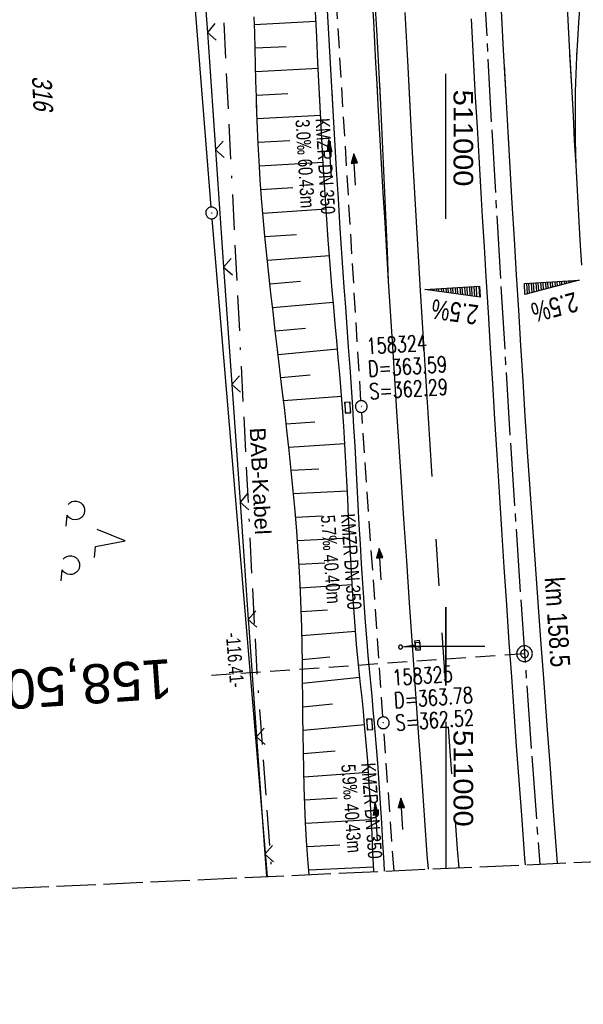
# Model space of a CAD drawing. Extents: x 510579 to 511204, y 466954 to 468018.
# Tile 2 of 48: x 510946 to 511018, y 466954 to 467080. Entities that reach past the tile are written whole.
import ezdxf
from ezdxf.enums import TextEntityAlignment as Align

# ---------------------------------------------------------------- set-up
doc = ezdxf.new("R2010")
doc.units = 0
doc.header["$LTSCALE"] = 10
doc.header["$MEASUREMENT"] = 0
for name, pattern in [('ACAD_ISO16W100', [73, 15, -6.5, 15, -6.5, 15, -7, 1, -7]), ('ACHSE', [5.5, 4, -0.5, 0.5, -0.5]), ('AUSGEZOGEN', [0]), ('LT00', [0]), ('LT02', [0.4, 0.2, -0.2]), ('LT14', [0.6, 0.5, -0.1]), ('LT17', [0.15, 0.1, -0.05]), ('STRICHLINIE2', [0.375, 0.25, -0.125])]:
    doc.linetypes.add(name, pattern=pattern)
doc.layers.get('0').update_dxf_attribs({"linetype": 'LT00'})
for name, color, linetype in [('--EK_FBR', 1, 'LT00'), ('--EK_Halt-Pfeil', 4, 'LT00'), ('--EK_Haltung', 7, 'STRICHLINIE2'), ('--EK_Haltung-Text', 140, 'LT00'), ('--EK_Schacht-Text', 5, 'LT00'), ('--EK_ST-93-1', 30, 'LT17'), ('--EL_DFK_AB_L', 21, 'LT00'), ('--EL_DFK_AB_P', 7, 'LT00'), ('--EL_Halt-Pfeil', 4, 'LT00'), ('--EL_Haltung', 182, 'STRICHLINIE2'), ('--EL_Haltung-Text', 182, 'LT00'), ('-AX-093', 35, 'ACHSE'), ('-QUE-20O', 11, 'LT00'), ('-QUE-20W', 11, 'LT00'), ('-ST-93-1', 250, 'LT00'), ('-ST-93-5', 250, 'LT00'), ('ABSTAND', 8, 'LT00'), ('BAB-KABEL', 220, 'ACAD_ISO16W100'), ('BAB-KABEL_TEXT', 221, 'Continuous'), ('DFK_AB_L', 21, 'LT00'), ('DFK_AB_P', 7, 'LT00'), ('DFK_FLUR_NR', 250, 'LT00'), ('DFK_NUTZUNG', 250, 'LT00'), ('PFEIL', 140, 'AUSGEZOGEN'), ('V100_AFBR_BAB', 250, 'LT00'), ('V100_BOESCH', 250, 'LT00'), ('V100_BOSCHUNG', 250, 'LT00'), ('V100_GRABEN', 250, 'LT00'), ('V100_KA_PRUF', 182, 'LT00'), ('V100_LD_MARK', 250, 'LT00'), ('V100_LG_MARK', 250, 'LT02'), ('V100_RASTER', 250, 'LT00'), ('V100_SCHILD_K', 1, 'LT00'), ('V100_SINKK', 182, 'LT00'), ('V100_ZAUN', 40, 'LT00'), ('V101_AFBR_BAB', 250, 'LT00'), ('V101_BOESCH', 250, 'LT00'), ('V101_BOSCHUNG', 250, 'LT00'), ('V101_GRABEN', 250, 'LT00'), ('V101_KA_PRUF', 182, 'LT00'), ('V101_LD_MARK', 250, 'LT00'), ('V101_LG_MARK', 250, 'LT02'), ('V101_RASTER', 250, 'LT00'), ('V101_SCHILD_K', 1, 'LT00'), ('V101_SINKK', 182, 'LT00'), ('V101_ZAUN', 40, 'LT00')]:
    doc.layers.add(name, color=color, linetype=linetype)
doc.layers.add('-BLATT_100-RAND', color=7, linetype='LT14', plot=False)
doc.styles.add('Arial Fett', font='txt', dxfattribs={"width": 0.8})
doc.styles.add('Beschrift', font='ARIAL.TTF')
doc.styles.add('Haltungsbeschriftung', font='ARIAL.TTF', dxfattribs={"width": 0.75})
doc.styles.add('schachtbeschriftung', font='romans.shx', dxfattribs={"width": 0.75, "height": 2})
doc.styles.get("Standard").update_dxf_attribs({"font": 'ARIAL.TTF'})

# ---------------------------------------------------------------- blocks, each defined once
blk = doc.blocks.new('SYMB0003')
at = {"color": 0, "linetype": 'ByBlock'}
for p, q in [((-0.015712, 0), (0.010166, 0.012015)), ((0, -0.021257), (-0.015712, 0)), ((0.010166, 0.012015), (0, -0.021257))]:
    blk.add_line(p, q, dxfattribs=at)
for points in [[(-0.031395, 0.499013), (-0.093691, 0.491144), (-0.154509, 0.475528), (-0.21289, 0.452414), (-0.267913, 0.422164), (-0.318712, 0.385257), (-0.364484, 0.342274), (-0.404509, 0.293893), (-0.438154, 0.240877), (-0.464888, 0.184062), (-0.484292, 0.124345), (-0.496058, 0.062667), (-0.5, 0)], [(-0.5, 0), (-0.496058, -0.062667), (-0.484292, -0.124345), (-0.464888, -0.184062), (-0.438154, -0.240877), (-0.404509, -0.293893), (-0.364485, -0.342274), (-0.318712, -0.385257), (-0.267914, -0.422164), (-0.21289, -0.452414), (-0.154509, -0.475529), (-0.093691, -0.491144), (-0.031395, -0.499014), (0.031395, -0.499014)], [(0.5, 0), (0.496057, 0.062667), (0.484292, 0.124345), (0.464888, 0.184062), (0.438153, 0.240877), (0.404509, 0.293893), (0.364484, 0.342274), (0.318712, 0.385257), (0.267913, 0.422164), (0.21289, 0.452414), (0.154509, 0.475528), (0.093691, 0.491144), (0.031395, 0.499013), (-0.031395, 0.499013)], [(0.031395, -0.499014), (0.093691, -0.491144), (0.154509, -0.475529), (0.21289, -0.452414), (0.267914, -0.422164), (0.318712, -0.385257), (0.364485, -0.342274), (0.404509, -0.293893), (0.438154, -0.240877), (0.464889, -0.184062), (0.484292, -0.124345), (0.496058, -0.062667), (0.5, 0)]]:
    blk.add_lwpolyline(points, dxfattribs=at)
blk = doc.blocks.new('Pfreil3')
at = {"layer": 'PFEIL'}
blk.add_hatch(color=256, dxfattribs=at).paths.add_polyline_path([(-1.55, 0.27), (-1.55, -0.27), (0, 0)])
for p, q in [((-1.55, 0), (-4.83, 0)), ((-1.55, -0.27), (-1.55, 0.27)), ((-1.55, 0.27), (0, 0)), ((0, 0), (-1.55, -0.27))]:
    blk.add_line(p, q, dxfattribs=at)
blk = doc.blocks.new('SYMB1263')
at = {"color": 0, "linetype": 'ByBlock'}
for p, q in [((0.014231, 0.098982), (-0.014231, 0.098982)), ((-0.014231, -0.098982), (0.014232, -0.098982))]:
    blk.add_line(p, q, dxfattribs=at)
for points in [[(0, 0.1), (0, 0.75), (0.18, 0.75), (0.18, 1), (-0.18, 1), (-0.18, 0.75), (0, 0.75)], [(-0.014231, 0.098982), (-0.041542, 0.090963), (-0.065486, 0.075575), (-0.084125, 0.054064), (-0.095949, 0.028173), (-0.1, 0)], [(-0.1, 0), (-0.095949, -0.028173), (-0.084125, -0.054064), (-0.065486, -0.075575), (-0.041541, -0.090963), (-0.014231, -0.098982)], [(0.1, 0), (0.095949, 0.028173), (0.084125, 0.054064), (0.065486, 0.075575), (0.041541, 0.090963), (0.014231, 0.098982)], [(0.014232, -0.098982), (0.041542, -0.090963), (0.065486, -0.075575), (0.084125, -0.054064), (0.095949, -0.028173), (0.1, 0)]]:
    blk.add_lwpolyline(points, dxfattribs=at)
blk = doc.blocks.new('SYMB0024')
at = {"color": 0, "linetype": 'ByBlock'}
for p, q in [((-0.5, 0.5), (0, 0)), ((0, 0), (0.5, 0.5))]:
    blk.add_line(p, q, dxfattribs=at)
blk = doc.blocks.new('SYMB0652')
at = {"color": 0, "linetype": 'ByBlock'}
blk.add_lwpolyline([(-0.15, -0.075), (0.15, -0.075), (0.15, 0.075), (-0.15, 0.075), (-0.15, -0.075)], dxfattribs=at)
blk = doc.blocks.new('SYMB0070')
at = {"color": 0, "linetype": 'ByBlock'}
for p, q in [((-0.5, 0), (0.2, 0)), ((0.5, 0), (0.2, 0.1)), ((0.2, 0.1), (0.2, 0)), ((0.468, 0), (0.21, 0.086)), ((0.21, 0.086), (0.21, -0.086)), ((0.21, -0.086), (0.468, 0)), ((0.22, -0.072), (0.437, 0)), ((0.23, -0.058), (0.405, 0)), ((0.24, -0.045), (0.374, 0)), ((0.342, 0), (0.25, 0.031)), ((0.25, 0.031), (0.25, -0.031)), ((0.25, -0.031), (0.342, 0)), ((0.26, -0.017), (0.31, 0)), ((0.27, -0.003), (0.279, 0))]:
    blk.add_line(p, q, dxfattribs=at)
for points in [[(0.2, 0), (0.2, -0.1), (0.5, 0)], [(0.437, 0), (0.22, 0.072), (0.22, -0.072)], [(0.405, 0), (0.23, 0.058), (0.23, -0.058)], [(0.374, 0), (0.24, 0.045), (0.24, -0.045)], [(0.31, 0), (0.26, 0.017), (0.26, -0.017)], [(0.279, 0), (0.27, 0.003), (0.27, -0.003)]]:
    blk.add_lwpolyline(points, dxfattribs=at)
blk = doc.blocks.new('SYMB7201')
at = {"color": 0, "linetype": 'ByBlock'}
for p, q in [((0, 0.385), (-0.11, 0.015)), ((-0.255, -0.385), (-0.115, -0.385)), ((0.445, -0.385), (0.585, -0.385))]:
    blk.add_line(p, q, dxfattribs=at)
for points in [[(0.25, 0.015), (0.11, 0.015), (0, 0.385)], [(-0.393816, -0.383308), (-0.416239, -0.362945), (-0.432849, -0.337617), (-0.442589, -0.308936), (-0.444836, -0.27873), (-0.439449, -0.248923), (-0.426769, -0.221415), (-0.407606, -0.197958), (-0.38318, -0.180047), (-0.355047, -0.168823), (-0.325, -0.165), (-0.294953, -0.168823), (-0.26682, -0.180047), (-0.242394, -0.197959), (-0.223231, -0.221415), (-0.210551, -0.248923), (-0.205164, -0.27873), (-0.207411, -0.308936), (-0.21715, -0.337617), (-0.233761, -0.362945), (-0.256184, -0.383308)], [(0.306185, -0.383308), (0.283761, -0.362945), (0.267151, -0.337617), (0.257411, -0.308936), (0.255164, -0.27873), (0.260552, -0.248923), (0.273231, -0.221415), (0.292394, -0.197958), (0.31682, -0.180047), (0.344953, -0.168823), (0.375, -0.165), (0.405047, -0.168823), (0.43318, -0.180047), (0.457606, -0.197959), (0.476769, -0.221415), (0.489449, -0.248923), (0.494836, -0.27873), (0.492589, -0.308936), (0.48285, -0.337617), (0.466239, -0.362945), (0.443816, -0.383308)]]:
    blk.add_lwpolyline(points, dxfattribs=at)
blk = doc.blocks.new('SYMB2')
at = {"color": 0, "linetype": 'ByBlock', "flags": 128}
for points in [[(-0.031395, 0.499013), (-0.093691, 0.491144), (-0.154509, 0.475528), (-0.21289, 0.452414), (-0.267913, 0.422164), (-0.318712, 0.385257), (-0.364484, 0.342274), (-0.404509, 0.293893), (-0.438154, 0.240877), (-0.464888, 0.184062), (-0.484292, 0.124345), (-0.496058, 0.062667), (-0.5, 0)], [(-0.5, 0), (-0.496058, -0.062667), (-0.484292, -0.124345), (-0.464888, -0.184062), (-0.438154, -0.240877), (-0.404509, -0.293893), (-0.364485, -0.342274), (-0.318712, -0.385257), (-0.267914, -0.422164), (-0.21289, -0.452414), (-0.154509, -0.475529), (-0.093691, -0.491144), (-0.031395, -0.499014), (0.031395, -0.499014)], [(0.5, 0), (0.496057, 0.062667), (0.484292, 0.124345), (0.464888, 0.184062), (0.438153, 0.240877), (0.404509, 0.293893), (0.364484, 0.342274), (0.318712, 0.385257), (0.267913, 0.422164), (0.21289, 0.452414), (0.154509, 0.475528), (0.093691, 0.491144), (0.031395, 0.499013), (-0.031395, 0.499013)], [(0.031395, -0.499014), (0.093691, -0.491144), (0.154509, -0.475529), (0.21289, -0.452414), (0.267914, -0.422164), (0.318712, -0.385257), (0.364485, -0.342274), (0.404509, -0.293893), (0.438154, -0.240877), (0.464889, -0.184062), (0.484292, -0.124345), (0.496058, -0.062667), (0.5, 0)]]:
    blk.add_lwpolyline(points, dxfattribs=at)

msp = doc.modelspace()

# ---------------------------------------------------------------- linework, layer by layer
at = {"layer": '--EK_FBR'}
for points in [[(510992.73, 467046.53), (510992.5, 467050.28), (510992.27, 467054.02), (510992.04, 467057.77), (510991.81, 467061.51), (510991.6, 467065.26), (510991.39, 467069), (510991.25, 467071.67), (510991.11, 467074.34), (510990.97, 467077), (510990.82, 467079.67), (510990.67, 467082.33)], [(511007.04, 467081.82), (511007.35, 467075.98), (511007.67, 467070.13), (511007.92, 467065.57), (511008.18, 467061.01), (511008.45, 467056.46), (511008.72, 467051.9), (511008.99, 467047.34), (511009.27, 467042.83), (511009.54, 467038.33), (511009.82, 467033.83), (511010.11, 467029.32), (511010.4, 467024.82), (511010.73, 467020.02), (511011.06, 467015.22), (511011.4, 467010.42), (511011.75, 467005.62), (511012.1, 467000.82), (511012.5, 466995.36), (511012.91, 466989.9), (511013.31, 466984.44), (511013.72, 466978.98), (511014.05, 466974.58), (511014.22, 466972.35)], [(511010.17, 466972.16), (511010.11, 466972.97), (511009.7, 466978.49), (511009.37, 466982.89), (511009.05, 466987.29), (511008.73, 466991.69), (511008.42, 466996.09), (511008.11, 467000.49), (511007.78, 467005.28), (511007.47, 467010.06), (511007.16, 467014.84), (511006.85, 467019.62), (511006.55, 467024.41), (511006.28, 467028.94), (511006, 467033.47), (511005.73, 467038.01), (511005.45, 467042.54), (511005.18, 467047.07), (511004.95, 467050.89), (511004.71, 467054.71), (511004.48, 467058.53), (511004.25, 467062.35), (511004.04, 467066.17), (511003.82, 467069.99), (511003.65, 467073.31), (511003.48, 467076.64), (511003.31, 467079.97)], [(511010.17, 466972.16), (511010.11, 466972.97), (511009.7, 466978.49), (511009.37, 466982.89), (511009.05, 466987.29), (511008.73, 466991.69), (511008.42, 466996.09), (511008.11, 467000.49), (511007.78, 467005.28), (511007.47, 467010.06), (511007.16, 467014.84), (511006.85, 467019.62), (511006.55, 467024.41), (511006.28, 467028.94), (511006, 467033.47), (511005.73, 467038.01), (511005.45, 467042.54), (511005.18, 467047.07), (511004.95, 467050.89), (511004.71, 467054.71), (511004.48, 467058.53), (511004.25, 467062.35), (511004.04, 467066.17), (511003.82, 467069.99), (511003.65, 467073.31), (511003.64, 467073.53)], [(511007.45, 467074.13), (511007.67, 467070.13), (511007.92, 467065.57), (511008.18, 467061.01), (511008.45, 467056.46), (511008.72, 467051.9), (511008.99, 467047.34), (511009.27, 467042.83), (511009.54, 467038.33), (511009.82, 467033.83), (511010.11, 467029.32), (511010.4, 467024.82), (511010.73, 467020.02), (511011.06, 467015.22), (511011.4, 467010.42), (511011.75, 467005.62), (511012.1, 467000.82), (511012.5, 466995.36), (511012.91, 466989.9), (511013.31, 466984.44), (511013.72, 466978.98), (511014.05, 466974.58), (511014.22, 466972.35)], [(510997.8, 466971.6), (510997.66, 466973.43), (510997.34, 466977.85), (510996.94, 466983.43), (510996.54, 466989.01), (510996.14, 466994.58), (510995.76, 467000.16), (510995.39, 467005.52), (510995.03, 467010.87), (510994.68, 467016.23), (510994.33, 467021.58), (510993.79, 467029.9), (510993.26, 467038.21), (510992.73, 467046.53)], [(510997.8, 466971.6), (510997.66, 466973.43), (510997.34, 466977.85), (510996.94, 466983.43), (510996.54, 466989.01), (510996.14, 466994.58), (510995.76, 467000.16), (510995.39, 467005.52), (510995.03, 467010.87), (510994.68, 467016.23), (510994.33, 467021.58), (510993.79, 467029.9), (510993.26, 467038.21), (510992.73, 467046.53)]]:
    msp.add_lwpolyline(points, dxfattribs=at)
at = {"layer": '--EK_Haltung'}
for p, q in [((510989.19, 467031.3), (510985.6, 467090.12)), ((510992, 466991), (510989.29, 467029.8)), ((510993.42, 466971.4), (510992.1, 466989.5))]:
    msp.add_line(p, q, dxfattribs=at)
at = {"layer": '--EK_ST-93-1', "ltscale": 2.5}
msp.add_line((511010.05, 466999.05), (510970.16, 466996.26), dxfattribs=at)
at = {"layer": '--EL_DFK_AB_L'}
for p, q in [((510970.1, 467055.97), (510962.39, 467153.51)), ((510977.27, 466970.66), (510970.22, 467054.47))]:
    msp.add_line(p, q, dxfattribs=at)
at = {"layer": '--EL_Haltung'}
for p, q in [((510989.19, 467031.3), (510985.6, 467090.12)), ((510992, 466991), (510989.29, 467029.8)), ((510993.42, 466971.4), (510992.1, 466989.5))]:
    msp.add_line(p, q, dxfattribs=at)
at = {"layer": '-AX-093', "ltscale": 0.2}
msp.add_lwpolyline([(511000.02, 467205.69), (511000.62, 467185.7), (511001.3, 467165.71), (511002.05, 467145.73), (511002.89, 467125.74), (511003.8, 467105.77), (511004.8, 467085.79), (511005.87, 467065.82), (511007.03, 467045.85), (511008.26, 467025.89), (511009.58, 467005.93), (511010.97, 466985.98), (511011.99, 466972.24)], dxfattribs=at)
at = {"layer": '-BLATT_100-RAND'}
msp.add_lwpolyline([(510578.53, 467878.41), (510620.74, 466954.37), (511204.13, 466981.02), (511161.92, 467905.06), (510578.53, 467878.41)], dxfattribs=at)
at = {"layer": '-QUE-20O'}
for p, q in [((511010.31, 467046.24), (511010.39, 467044.9)), ((511010.69, 467044.98), (511010.61, 467046.26)), ((511010.91, 467046.27), (511010.99, 467045.05)), ((511011.28, 467045.13), (511011.21, 467046.29)), ((511011.51, 467046.31), (511011.58, 467045.21)), ((511011.87, 467045.29), (511011.81, 467046.33)), ((511012.11, 467046.35), (511012.17, 467045.37)), ((511012.47, 467045.44), (511012.41, 467046.36)), ((511012.71, 467046.38), (511012.76, 467045.52)), ((511013.06, 467045.6), (511013.01, 467046.4)), ((511013.31, 467046.42), (511013.35, 467045.68)), ((511013.65, 467045.76), (511013.61, 467046.44)), ((511013.91, 467046.45), (511013.94, 467045.83)), ((511014.24, 467045.91), (511014.21, 467046.47)), ((511014.51, 467046.49), (511014.54, 467045.99)), ((511014.83, 467046.07), (511014.81, 467046.51)), ((511015.1, 467046.53), (511015.13, 467046.15)), ((511015.42, 467046.22), (511015.4, 467046.55)), ((511015.7, 467046.56), (511015.72, 467046.3)), ((511016.02, 467046.38), (511016, 467046.58)), ((511016.3, 467046.6), (511016.31, 467046.46)), ((511016.61, 467046.54), (511016.6, 467046.62)), ((511016.9, 467046.64), (511016.9, 467046.61))]:
    msp.add_line(p, q, dxfattribs=at)
msp.add_lwpolyline([(511010.11, 467044.82), (511010.03, 467046.22), (511017.01, 467046.64), (511010.11, 467044.82)], dxfattribs=at)
at = {"layer": '-QUE-20W'}
for p, q in [((511001.22, 467045.69), (511001.27, 467044.91)), ((511001.57, 467044.87), (511001.52, 467045.71)), ((511001.82, 467045.73), (511001.87, 467044.83)), ((511002.18, 467044.79), (511002.12, 467045.74)), ((511002.42, 467045.76), (511002.48, 467044.75)), ((511002.78, 467044.71), (511002.72, 467045.78)), ((511003.02, 467045.8), (511003.08, 467044.66)), ((511003.39, 467044.62), (511003.32, 467045.82)), ((511003.61, 467045.84), (511003.69, 467044.58)), ((511003.99, 467044.54), (511003.91, 467045.85)), ((511004.21, 467045.87), (511004.3, 467044.5)), ((510997.63, 467045.47), (510997.63, 467045.42)), ((510997.93, 467045.37), (510997.92, 467045.49)), ((510998.22, 467045.51), (510998.24, 467045.33)), ((510998.54, 467045.29), (510998.52, 467045.53)), ((510998.82, 467045.55), (510998.84, 467045.25)), ((510999.14, 467045.21), (510999.12, 467045.56)), ((510999.42, 467045.58), (510999.45, 467045.17)), ((510999.75, 467045.12), (510999.72, 467045.6)), ((511000.02, 467045.62), (511000.05, 467045.08)), ((511000.36, 467045.04), (511000.32, 467045.64)), ((511000.62, 467045.65), (511000.66, 467045)), ((511000.96, 467044.96), (511000.92, 467045.67))]:
    msp.add_line(p, q, dxfattribs=at)
msp.add_lwpolyline([(511004.41, 467044.48), (510997.34, 467045.46), (511004.33, 467045.88), (511004.41, 467044.48)], dxfattribs=at)
at = {"layer": 'BAB-KABEL', "ltscale": 0.03, "flags": 128}
msp.add_lwpolyline([(510999.38, 467897.63), (510999.1, 467894.74), (510997.06, 467871.06), (510995.03, 467842.74), (510993.67, 467820.56), (510992.2, 467801.11), (510990.8, 467794.19), (510987.41, 467757.66), (510985.05, 467738.65), (510983.73, 467724.83), (510981.95, 467707.86), (510983.86, 467692.86), (510980.18, 467680.03), (510979.89, 467677.38), (510977.23, 467651.6), (510975.62, 467637.19), (510972.96, 467623.03), (510968.69, 467600.01), (510983.84, 467591.92), (510983.4, 467588.1), (510978.7, 467582.21), (510977.66, 467557.88), (510976.63, 467540.53), (510977.21, 467526.27), (510978.04, 467508.4), (510977.78, 467467.81), (510977.27, 467448.65), (510976.38, 467438.96), (510974.59, 467414.97), (510962.85, 467389.29), (510962.72, 467376.64), (510961.57, 467364.79), (510961.96, 467355.32), (510962.08, 467346.52), (510966.43, 467318.91), (510972.3, 467278.43), (510976.76, 467248.19), (510978.06, 467236.05), (510979.13, 467225.02), (510980.33, 467214.02), (510966.38, 467210.86), (510955.55, 467204.09), (510962.93, 467171.01), (510968.99, 467142.85), (510969.43, 467135.16), (510971.16, 467089.94), (510975.91, 466996.57), (510977.84, 466970.68)], dxfattribs=at)
at = {"layer": 'DFK_AB_L'}
for p, q in [((510970.1, 467055.97), (510962.39, 467153.51)), ((510977.27, 466970.66), (510970.22, 467054.47))]:
    msp.add_line(p, q, dxfattribs=at)
at = {"layer": 'V100_AFBR_BAB'}
for points in [[(510992.73, 467046.53), (510992.5, 467050.28), (510992.27, 467054.02), (510992.04, 467057.77), (510991.81, 467061.51), (510991.6, 467065.26), (510991.39, 467069), (510991.25, 467071.67), (510991.11, 467074.34), (510990.97, 467077), (510990.82, 467079.67), (510990.67, 467082.33)], [(511007.04, 467081.82), (511007.35, 467075.98), (511007.67, 467070.13), (511007.92, 467065.57), (511008.18, 467061.01), (511008.45, 467056.46), (511008.72, 467051.9), (511008.99, 467047.34), (511009.27, 467042.83), (511009.54, 467038.33), (511009.82, 467033.83), (511010.11, 467029.32), (511010.4, 467024.82), (511010.73, 467020.02), (511011.06, 467015.22), (511011.4, 467010.42), (511011.75, 467005.62), (511012.1, 467000.82), (511012.5, 466995.36), (511012.91, 466989.9), (511013.31, 466984.44), (511013.72, 466978.98), (511014.05, 466974.58), (511014.22, 466972.35)], [(511010.17, 466972.16), (511010.11, 466972.97), (511009.7, 466978.49), (511009.37, 466982.89), (511009.05, 466987.29), (511008.73, 466991.69), (511008.42, 466996.09), (511008.11, 467000.49), (511007.78, 467005.28), (511007.47, 467010.06), (511007.16, 467014.84), (511006.85, 467019.62), (511006.55, 467024.41), (511006.28, 467028.94), (511006, 467033.47), (511005.73, 467038.01), (511005.45, 467042.54), (511005.18, 467047.07), (511004.95, 467050.89), (511004.71, 467054.71), (511004.48, 467058.53), (511004.25, 467062.35), (511004.04, 467066.17), (511003.82, 467069.99), (511003.65, 467073.31), (511003.48, 467076.64), (511003.31, 467079.97)]]:
    msp.add_lwpolyline(points, dxfattribs=at)
at = {"layer": 'V100_AFBR_BAB', "color": 2}
msp.add_lwpolyline([(510997.8, 466971.6), (510997.66, 466973.43), (510997.34, 466977.85), (510996.94, 466983.43), (510996.54, 466989.01), (510996.14, 466994.58), (510995.76, 467000.16), (510995.39, 467005.52), (510995.03, 467010.87), (510994.68, 467016.23), (510994.33, 467021.58), (510993.79, 467029.9), (510993.26, 467038.21), (510992.73, 467046.53)], dxfattribs=at)
at = {"layer": 'V100_BOESCH'}
msp.add_lwpolyline([(510982.6, 466970.9), (510982.43, 466972.88), (510982.27, 466975.26), (510982.14, 466977.51), (510982.04, 466979.77), (510981.96, 466982.03), (510981.9, 466984.3), (510981.86, 466986.56), (510981.83, 466988.82), (510981.8, 466991.09), (510981.78, 466993.35), (510981.75, 466995.62), (510981.73, 466997.88), (510981.69, 467000.15), (510981.64, 467002.41), (510981.57, 467004.67), (510981.48, 467006.93), (510981.35, 467009.51), (510981.19, 467012.09), (510981, 467014.66), (510980.79, 467017.24), (510980.56, 467019.81), (510980.31, 467022.38), (510980.04, 467024.95), (510979.76, 467027.52), (510979.47, 467030.09), (510979.17, 467032.66), (510978.87, 467035.23), (510978.56, 467037.8), (510978.27, 467040.21), (510977.99, 467042.62), (510977.71, 467045.02), (510977.45, 467047.43), (510977.19, 467049.84), (510976.95, 467052.25), (510976.73, 467054.67), (510976.53, 467057.08), (510976.35, 467059.49), (510976.2, 467061.91), (510976.09, 467063.94), (510976, 467065.97), (510975.93, 467068), (510975.87, 467070.04), (510975.81, 467072.07), (510975.76, 467074.1), (510975.71, 467076.14), (510975.66, 467078.17), (510975.6, 467080.21)], dxfattribs=at)
at = {"layer": 'V100_BOSCHUNG'}
for p, q in [((510983.45, 467079.6), (510975.63, 467079.21)), ((510979.65, 467076.4), (510975.71, 467076.21)), ((510983.74, 467073.61), (510975.78, 467073.21)), ((510979.88, 467070.41), (510975.86, 467070.21)), ((510984.05, 467067.62), (510975.96, 467067.2)), ((510980.14, 467064.41), (510976.08, 467064.19)), ((510984.38, 467061.66), (510976.24, 467061.18)), ((510980.5, 467058.42), (510976.44, 467058.17)), ((510984.75, 467055.69), (510976.68, 467055.17)), ((510980.96, 467052.44), (510976.96, 467052.16)), ((510985.17, 467049.76), (510977.26, 467049.15)), ((510981.5, 467046.47), (510977.59, 467046.14)), ((510985.66, 467043.82), (510977.93, 467043.14)), ((510982.11, 467040.5), (510978.28, 467040.14)), ((510986.21, 467037.86), (510978.64, 467037.16)), ((510982.73, 467034.53), (510978.99, 467034.21)), ((510986.73, 467031.83), (510979.33, 467031.26)), ((510983.31, 467028.56), (510979.67, 467028.31)), ((510987.15, 467025.78), (510980, 467025.35)), ((510983.81, 467022.58), (510980.31, 467022.39)), ((510987.47, 467019.76), (510980.6, 467019.41)), ((510984.24, 467016.59), (510980.86, 467016.43)), ((510987.76, 467013.76), (510981.1, 467013.43)), ((510984.61, 467010.6), (510981.3, 467010.42)), ((510988.09, 467007.81), (510981.46, 467007.4)), ((510984.93, 467004.61), (510981.58, 467004.38)), ((510988.51, 467001.89), (510981.66, 467001.34)), ((510985.25, 466998.62), (510981.72, 466998.29)), ((510989.07, 466996), (510981.76, 466995.24)), ((510985.58, 466992.62), (510981.79, 466992.24)), ((510989.68, 466989.98), (510981.82, 466989.26)), ((510985.9, 466986.62), (510981.86, 466986.3)), ((510990.16, 466983.92), (510981.93, 466983.33)), ((510986.18, 466980.63), (510982.02, 466980.37)), ((510990.52, 466977.87), (510982.15, 466977.4)), ((510986.5, 466974.64), (510982.32, 466974.43)), ((510990.82, 466971.84), (510982.55, 466971.45))]:
    msp.add_line(p, q, dxfattribs=at)
at = {"layer": 'V100_GRABEN'}
for points in [[(510992.2, 466971.34), (510992.14, 466972.41), (510991.99, 466974.95), (510991.84, 466977.48), (510991.68, 466980.02), (510991.51, 466982.55), (510991.33, 466985.09), (510991.14, 466987.62), (510990.93, 466990.15), (510990.77, 466991.89), (510990.61, 466993.63), (510990.45, 466995.37), (510990.29, 466997.1), (510990.13, 466998.84), (510989.98, 467000.58), (510989.77, 467003.07), (510989.59, 467005.55), (510989.43, 467008.04), (510989.27, 467010.53), (510989.13, 467013.02), (510988.99, 467015.51), (510988.85, 467018), (510988.72, 467020.5), (510988.59, 467022.99), (510988.45, 467025.48), (510988.31, 467027.97), (510988.15, 467030.46), (510987.99, 467033.01), (510987.81, 467035.56), (510987.62, 467038.1), (510987.43, 467040.65), (510987.25, 467043.2), (510987.06, 467045.75), (510986.8, 467049.5), (510986.56, 467053.25), (510986.32, 467057.01), (510986.1, 467060.76), (510985.88, 467064.52), (510985.66, 467068.27), (510985.45, 467072.03), (510985.23, 467075.78), (510985.01, 467079.54), (510984.79, 467083.29)], [(510990.85, 466971.28), (510990.84, 466971.38), (510990.73, 466973.71), (510990.62, 466976.04), (510990.49, 466978.37), (510990.36, 466980.7), (510990.22, 466983.03), (510990.06, 466985.36), (510989.88, 466987.68), (510989.67, 466990), (510989.51, 466991.71), (510989.34, 466993.42), (510989.16, 466995.13), (510988.98, 466996.83), (510988.81, 466998.54), (510988.65, 467000.25), (510988.45, 467002.56), (510988.28, 467004.88), (510988.12, 467007.19), (510987.99, 467009.51), (510987.86, 467011.83), (510987.74, 467014.15), (510987.63, 467016.47), (510987.52, 467018.79), (510987.4, 467021.11), (510987.28, 467023.43), (510987.15, 467025.75), (510987.01, 467028.06), (510986.84, 467030.38), (510986.68, 467032.52), (510986.5, 467034.66), (510986.31, 467036.8), (510986.11, 467038.94), (510985.91, 467041.08), (510985.72, 467043.23), (510985.53, 467045.37), (510985.26, 467048.59), (510985.02, 467051.81), (510984.79, 467055.03), (510984.58, 467058.25), (510984.39, 467061.48), (510984.2, 467064.7), (510984.03, 467067.93), (510983.87, 467071.16), (510983.71, 467074.38), (510983.55, 467077.61), (510983.39, 467080.84)]]:
    msp.add_lwpolyline(points, dxfattribs=at)
at = {"layer": 'V100_LD_MARK'}
for points in [[(510992.73, 467046.53), (510992.57, 467050.29), (510992.41, 467054.04), (510992.25, 467057.8), (510992.08, 467061.55), (510991.91, 467065.31), (510991.72, 467069.06), (510991.48, 467073.84), (510991.21, 467078.62), (510990.93, 467083.4)], [(511017.35, 467048.56), (511017.16, 467051.75), (511016.98, 467054.94), (511016.79, 467058.14), (511016.62, 467061.33), (511016.44, 467064.44), (511016.28, 467067.54), (511016.11, 467070.65), (511015.8, 467076.47), (511015.49, 467082.3)], [(511016.62, 467061.33), (511016.59, 467062.9), (511016.56, 467064.46), (511016.54, 467066.03), (511016.54, 467067.59), (511016.54, 467069.16), (511016.56, 467070.72), (511016.62, 467072.92), (511016.71, 467075.11), (511016.83, 467077.3), (511016.98, 467079.48), (511017.16, 467081.67)], [(510998.27, 467021.64), (510997.97, 467026.37), (510997.67, 467031.11), (510997.37, 467035.84), (510997.08, 467040.57), (510996.79, 467045.31), (510996.45, 467051.18), (510996.12, 467057.04), (510995.79, 467062.91), (510995.48, 467068.78), (510995.17, 467074.65), (510994.85, 467080.76)]]:
    msp.add_lwpolyline(points, dxfattribs=at)
at = {"layer": 'V100_LG_MARK', "ltscale": 3, "flags": 128}
msp.add_lwpolyline([(511001.71, 466971.77), (511001.52, 466974.16), (511001.08, 466980.1), (511000.81, 466983.66), (511000.55, 466987.22), (511000.3, 466990.78), (511000.05, 466994.35), (510999.82, 466997.91), (510998.66, 467015.65)], dxfattribs=at)
at = {"layer": 'V100_RASTER'}
for p, q in [((511000, 467005), (511000, 466995)), ((510995, 467000), (511005, 467000)), ((511000, 466990.36), (511000, 466971.7))]:
    msp.add_line(p, q, dxfattribs=at)
at = {"layer": 'V100_ZAUN'}
for p, q in [((510968.56, 467093.2), (510969.61, 467078.23)), ((510969.61, 467078.23), (510970.65, 467063.27)), ((510970.65, 467063.27), (510971.69, 467048.31)), ((510971.69, 467048.31), (510972.73, 467033.34)), ((510972.73, 467033.34), (510973.78, 467018.38)), ((510973.78, 467018.38), (510974.82, 467003.41)), ((510975.88, 466988.45), (510976.94, 466973.49)), ((510976.94, 466973.49), (510977.14, 466970.65))]:
    msp.add_line(p, q, dxfattribs=at)
msp.add_lwpolyline([(510974.82, 467003.41), (510974.89, 467002.38), (510975.88, 466988.45)], dxfattribs=at)
at = {"layer": 'V101_AFBR_BAB'}
for points in [[(511010.17, 466972.16), (511010.11, 466972.97), (511009.7, 466978.49), (511009.37, 466982.89), (511009.05, 466987.29), (511008.73, 466991.69), (511008.42, 466996.09), (511008.11, 467000.49), (511007.78, 467005.28), (511007.47, 467010.06), (511007.16, 467014.84), (511006.85, 467019.62), (511006.55, 467024.41), (511006.28, 467028.94), (511006, 467033.47), (511005.73, 467038.01), (511005.45, 467042.54), (511005.18, 467047.07), (511004.95, 467050.89), (511004.71, 467054.71), (511004.48, 467058.53), (511004.25, 467062.35), (511004.04, 467066.17), (511003.82, 467069.99), (511003.65, 467073.31), (511003.64, 467073.53)], [(511007.45, 467074.13), (511007.67, 467070.13), (511007.92, 467065.57), (511008.18, 467061.01), (511008.45, 467056.46), (511008.72, 467051.9), (511008.99, 467047.34), (511009.27, 467042.83), (511009.54, 467038.33), (511009.82, 467033.83), (511010.11, 467029.32), (511010.4, 467024.82), (511010.73, 467020.02), (511011.06, 467015.22), (511011.4, 467010.42), (511011.75, 467005.62), (511012.1, 467000.82), (511012.5, 466995.36), (511012.91, 466989.9), (511013.31, 466984.44), (511013.72, 466978.98), (511014.05, 466974.58), (511014.22, 466972.35)], [(510992.73, 467046.53), (510992.73, 467046.53), (510992.5, 467050.28), (510992.27, 467054.02), (510992.04, 467057.77), (510991.81, 467061.51), (510991.6, 467065.26), (510991.39, 467069), (510991.25, 467071.59)]]:
    msp.add_lwpolyline(points, dxfattribs=at)
at = {"layer": 'V101_AFBR_BAB', "color": 2}
msp.add_lwpolyline([(510997.8, 466971.6), (510997.66, 466973.43), (510997.34, 466977.85), (510996.94, 466983.43), (510996.54, 466989.01), (510996.14, 466994.58), (510995.76, 467000.16), (510995.39, 467005.52), (510995.03, 467010.87), (510994.68, 467016.23), (510994.33, 467021.58), (510993.79, 467029.9), (510993.26, 467038.21), (510992.73, 467046.53)], dxfattribs=at)
at = {"layer": 'V101_BOESCH'}
msp.add_lwpolyline([(510982.6, 466970.9), (510982.43, 466972.88), (510982.27, 466975.26), (510982.14, 466977.51), (510982.04, 466979.77), (510981.96, 466982.03), (510981.9, 466984.3), (510981.86, 466986.56), (510981.83, 466988.82), (510981.8, 466991.09), (510981.78, 466993.35), (510981.75, 466995.62), (510981.73, 466997.88), (510981.69, 467000.15), (510981.64, 467002.41), (510981.57, 467004.67), (510981.48, 467006.93), (510981.35, 467009.51), (510981.19, 467012.09), (510981, 467014.66), (510980.79, 467017.24), (510980.56, 467019.81), (510980.31, 467022.38), (510980.04, 467024.95), (510979.76, 467027.52), (510979.47, 467030.09), (510979.17, 467032.66), (510978.87, 467035.23), (510978.56, 467037.8), (510978.27, 467040.21), (510977.99, 467042.62), (510977.71, 467045.02), (510977.45, 467047.43), (510977.19, 467049.84), (510976.95, 467052.25), (510976.73, 467054.67), (510976.53, 467057.08), (510976.35, 467059.49), (510976.2, 467061.91), (510976.09, 467063.94), (510976, 467065.97), (510975.93, 467068), (510975.89, 467069.18)], dxfattribs=at)
at = {"layer": 'V101_BOSCHUNG'}
for p, q in [((510984.05, 467067.62), (510975.96, 467067.2)), ((510980.14, 467064.41), (510976.08, 467064.19)), ((510984.38, 467061.66), (510976.24, 467061.18)), ((510980.5, 467058.42), (510976.44, 467058.17)), ((510984.75, 467055.69), (510976.68, 467055.17)), ((510980.96, 467052.44), (510976.96, 467052.16)), ((510985.17, 467049.76), (510977.26, 467049.15)), ((510981.5, 467046.47), (510977.59, 467046.14)), ((510985.66, 467043.82), (510977.93, 467043.14)), ((510982.11, 467040.5), (510978.28, 467040.14)), ((510986.21, 467037.86), (510978.64, 467037.16)), ((510982.73, 467034.53), (510978.99, 467034.21)), ((510986.73, 467031.83), (510979.33, 467031.26)), ((510983.31, 467028.56), (510979.67, 467028.31)), ((510987.15, 467025.78), (510980, 467025.35)), ((510983.81, 467022.58), (510980.31, 467022.39)), ((510987.47, 467019.76), (510980.6, 467019.41)), ((510984.24, 467016.59), (510980.86, 467016.43)), ((510987.76, 467013.76), (510981.1, 467013.43)), ((510984.61, 467010.6), (510981.3, 467010.42)), ((510988.09, 467007.81), (510981.46, 467007.4)), ((510984.93, 467004.61), (510981.58, 467004.38)), ((510988.51, 467001.89), (510981.66, 467001.34)), ((510985.25, 466998.62), (510981.72, 466998.29)), ((510989.07, 466996), (510981.76, 466995.24)), ((510985.58, 466992.62), (510981.79, 466992.24)), ((510989.68, 466989.98), (510981.82, 466989.26)), ((510985.9, 466986.62), (510981.86, 466986.3)), ((510990.16, 466983.92), (510981.93, 466983.33)), ((510986.18, 466980.63), (510982.02, 466980.37)), ((510990.52, 466977.87), (510982.15, 466977.4)), ((510986.5, 466974.64), (510982.32, 466974.43)), ((510990.82, 466971.84), (510982.55, 466971.45))]:
    msp.add_line(p, q, dxfattribs=at)
at = {"layer": 'V101_GRABEN'}
for points in [[(510990.85, 466971.28), (510990.84, 466971.38), (510990.73, 466973.71), (510990.62, 466976.04), (510990.49, 466978.37), (510990.36, 466980.7), (510990.22, 466983.03), (510990.06, 466985.36), (510989.88, 466987.68), (510989.67, 466990), (510989.51, 466991.71), (510989.34, 466993.42), (510989.16, 466995.13), (510988.98, 466996.83), (510988.81, 466998.54), (510988.65, 467000.25), (510988.45, 467002.56), (510988.28, 467004.88), (510988.12, 467007.19), (510987.99, 467009.51), (510987.86, 467011.83), (510987.74, 467014.15), (510987.63, 467016.47), (510987.52, 467018.79), (510987.4, 467021.11), (510987.28, 467023.43), (510987.15, 467025.75), (510987.01, 467028.06), (510986.84, 467030.38), (510986.68, 467032.52), (510986.5, 467034.66), (510986.31, 467036.8), (510986.11, 467038.94), (510985.91, 467041.08), (510985.72, 467043.23), (510985.53, 467045.37), (510985.26, 467048.59), (510985.02, 467051.81), (510984.79, 467055.03), (510984.58, 467058.25), (510984.39, 467061.48), (510984.2, 467064.7), (510984.03, 467067.93), (510983.9, 467070.44)], [(510992.2, 466971.34), (510992.14, 466972.41), (510991.99, 466974.95), (510991.84, 466977.48), (510991.68, 466980.02), (510991.51, 466982.55), (510991.33, 466985.09), (510991.14, 466987.62), (510990.93, 466990.15), (510990.77, 466991.89), (510990.61, 466993.63), (510990.45, 466995.37), (510990.29, 466997.1), (510990.13, 466998.84), (510989.98, 467000.58), (510989.77, 467003.07), (510989.59, 467005.55), (510989.43, 467008.04), (510989.27, 467010.53), (510989.13, 467013.02), (510988.99, 467015.51), (510988.85, 467018), (510988.72, 467020.5), (510988.59, 467022.99), (510988.45, 467025.48), (510988.31, 467027.97), (510988.15, 467030.46), (510987.99, 467033.01), (510987.81, 467035.56), (510987.62, 467038.1), (510987.43, 467040.65), (510987.25, 467043.2), (510987.06, 467045.75), (510986.8, 467049.5), (510986.56, 467053.25), (510986.32, 467057.01), (510986.1, 467060.76), (510985.88, 467064.52), (510985.66, 467068.27), (510985.52, 467070.69)]]:
    msp.add_lwpolyline(points, dxfattribs=at)
at = {"layer": 'V101_LD_MARK'}
for points in [[(511017.35, 467048.56), (511017.16, 467051.75), (511016.98, 467054.94), (511016.79, 467058.14), (511016.62, 467061.33), (511016.44, 467064.44), (511016.28, 467067.54), (511016.11, 467070.65), (511015.85, 467075.44)], [(511016.62, 467061.33), (511016.59, 467062.9), (511016.56, 467064.46), (511016.54, 467066.03), (511016.54, 467067.59), (511016.54, 467069.16), (511016.56, 467070.72), (511016.62, 467072.92), (511016.71, 467075.11), (511016.74, 467075.58)], [(510998.27, 467021.64), (510997.97, 467026.37), (510997.67, 467031.11), (510997.37, 467035.84), (510997.08, 467040.57), (510996.79, 467045.31), (510996.45, 467051.18), (510996.12, 467057.04), (510995.79, 467062.91), (510995.48, 467068.78), (510995.29, 467072.22)], [(510992.73, 467046.53), (510992.57, 467050.29), (510992.41, 467054.04), (510992.25, 467057.8), (510992.08, 467061.55), (510991.91, 467065.31), (510991.72, 467069.06), (510991.59, 467071.64)]]:
    msp.add_lwpolyline(points, dxfattribs=at)
at = {"layer": 'V101_LG_MARK', "ltscale": 3, "flags": 128}
msp.add_lwpolyline([(511001.71, 466971.77), (511001.52, 466974.16), (511001.08, 466980.1), (511000.81, 466983.66), (511000.55, 466987.22), (511000.3, 466990.78), (511000.05, 466994.35), (510999.82, 466997.91), (510998.66, 467015.65)], dxfattribs=at)
at = {"layer": 'V101_RASTER'}
for p, q in [((511000, 467054.46), (511000, 467072.96)), ((511000, 466995), (511000, 467005)), ((510995, 467000), (511005, 467000))]:
    msp.add_line(p, q, dxfattribs=at)
at = {"layer": 'V101_ZAUN'}
for p, q in [((510970.3, 467068.31), (510970.65, 467063.27)), ((510970.65, 467063.27), (510971.69, 467048.31)), ((510971.69, 467048.31), (510972.73, 467033.34)), ((510972.73, 467033.34), (510973.78, 467018.38)), ((510973.78, 467018.38), (510974.82, 467003.41)), ((510975.88, 466988.45), (510976.94, 466973.49)), ((510976.94, 466973.49), (510977.14, 466970.65))]:
    msp.add_line(p, q, dxfattribs=at)
msp.add_lwpolyline([(510974.82, 467003.41), (510974.89, 467002.38), (510975.88, 466988.45)], dxfattribs=at)

# ---------------------------------------------------------------- block references
at = {"layer": '--EK_Halt-Pfeil', "yscale": 4, "zscale": 4}
for p, xscale, rotation in [((510988.39, 467060.77), 3.999999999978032, 93.49179000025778), ((510991.64, 467010.47), 3.999999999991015, 93.9954800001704), ((510994.41, 466978.64), 3.999999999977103, 94.16339000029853)]:
    msp.add_blockref('SYMB0070', p, dxfattribs=dict(at, xscale=xscale, rotation=rotation))
at = {"layer": '--EL_DFK_AB_P', "xscale": 1.500000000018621, "yscale": 1.5, "zscale": 1.5, "rotation": 264.7377099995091}
msp.add_blockref('SYMB0003', (510970.16, 467055.22), dxfattribs=at)
at = {"layer": '--EL_Halt-Pfeil', "yscale": 4, "zscale": 4}
for p, xscale, rotation in [((510988.39, 467060.77), 3.999999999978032, 93.49179000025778), ((510991.64, 467010.47), 3.999999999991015, 93.9954800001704), ((510994.41, 466978.64), 3.999999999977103, 94.16339000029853)]:
    msp.add_blockref('SYMB0070', p, dxfattribs=dict(at, xscale=xscale, rotation=rotation))
at = {"layer": '-ST-93-1', "rotation": 274.1956499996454}
msp.add_blockref('SYMB2', (511010.05, 466999.05), dxfattribs=at)
at = {"layer": '-ST-93-5', "xscale": 1.999999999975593, "yscale": 2, "zscale": 2, "rotation": 274.1956499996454}
msp.add_blockref('SYMB2', (511010.05, 466999.05), dxfattribs=at)
at = {"layer": 'DFK_AB_P', "xscale": 1.500000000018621, "yscale": 1.5, "zscale": 1.5, "rotation": 264.7377099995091}
msp.add_blockref('SYMB0003', (510970.16, 467055.22), dxfattribs=at)
at = {"layer": 'DFK_NUTZUNG', "xscale": 10.00000000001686, "yscale": 10, "zscale": 10, "rotation": 264.7377100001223}
msp.add_blockref('SYMB7201', (510955.31, 467013.81), dxfattribs=at)
at = {"layer": 'PFEIL'}
for p, rotation in [((510985.11, 467064.6), 93.52029662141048), ((510991, 466980), 93.1523849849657)]:
    msp.add_blockref('Pfreil3', p, dxfattribs=dict(at, rotation=rotation))
at = {"layer": 'V100_KA_PRUF', "xscale": 1.499999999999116, "yscale": 1.5, "zscale": 1.5, "rotation": 272.6154099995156}
for p in [(510989.24, 467030.55), (510992.05, 466990.25)]:
    msp.add_blockref('SYMB0003', p, dxfattribs=at)
at = {"layer": 'V100_SCHILD_K', "xscale": 2.499999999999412, "yscale": 2.5, "zscale": 2.5, "rotation": 272.6154099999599}
msp.add_blockref('SYMB1263', (510994.25, 466999.9), dxfattribs=at)
at = {"layer": 'V100_SINKK', "xscale": 4.500000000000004, "yscale": 4.5, "zscale": 4.5, "rotation": 272.615410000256}
for p in [(510987.5, 467030.42), (510990.31, 466990.04)]:
    msp.add_blockref('SYMB0652', p, dxfattribs=at)
at = {"layer": 'V100_ZAUN', "yscale": 2.099999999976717, "zscale": 2.1}
for p, xscale, rotation in [((510969.61, 467078.23), 2.09999999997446, 273.986410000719), ((510970.65, 467063.27), 2.09999999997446, 273.986410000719), ((510971.69, 467048.31), 2.09999999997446, 273.986410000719), ((510972.73, 467033.34), 2.09999999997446, 273.986410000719), ((510973.78, 467018.38), 2.09999999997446, 273.986410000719), ((510974.82, 467003.41), 2.09999999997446, 273.986410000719), ((510975.88, 466988.45), 2.100000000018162, 274.0528300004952), ((510976.94, 466973.49), 2.100000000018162, 274.0528300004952)]:
    msp.add_blockref('SYMB0024', p, dxfattribs=dict(at, xscale=xscale, rotation=rotation))
at = {"layer": 'V101_KA_PRUF', "xscale": 1.49999999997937, "yscale": 1.5, "zscale": 1.5, "rotation": 278.9019099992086}
for p in [(510989.24, 467030.55), (510992.05, 466990.25)]:
    msp.add_blockref('SYMB0003', p, dxfattribs=at)
at = {"layer": 'V101_SCHILD_K', "xscale": 2.499999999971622, "yscale": 2.5, "zscale": 2.5, "rotation": 278.9019100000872}
msp.add_blockref('SYMB1263', (510994.25, 466999.9), dxfattribs=at)
at = {"layer": 'V101_SINKK', "yscale": 4.5, "zscale": 4.5}
for p, xscale, rotation in [((510987.5, 467030.42), 4.500000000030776, 275.0215425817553), ((510990.31, 466990.04), 4.499999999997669, 274.8778719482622)]:
    msp.add_blockref('SYMB0652', p, dxfattribs=dict(at, xscale=xscale, rotation=rotation))
at = {"layer": 'V101_ZAUN', "yscale": 2.099999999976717, "zscale": 2.1}
for p, xscale, rotation in [((510970.65, 467063.27), 2.1000000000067, 273.9860899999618), ((510971.69, 467048.31), 2.1000000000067, 273.9860899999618), ((510972.73, 467033.34), 2.1000000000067, 273.9860899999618), ((510973.78, 467018.38), 2.1000000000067, 273.9860899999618), ((510974.82, 467003.41), 2.1000000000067, 273.9860899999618), ((510975.88, 466988.45), 2.099999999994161, 274.0525900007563), ((510976.94, 466973.49), 2.099999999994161, 274.0525900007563)]:
    msp.add_blockref('SYMB0024', p, dxfattribs=dict(at, xscale=xscale, rotation=rotation))

# ---------------------------------------------------------------- texts
at = {"layer": '--EK_Haltung-Text', "style": 'Haltungsbeschriftung', "width": 0.75}
for s, rotation, p in [('3.0‰ 60.43m', -86.5082, (510980.84, 467067.09)), ('KMZR DN 350', -86.5082, (510983.39, 467067.24)), ('5.7‰ 40.40m', -86.0045, (510984.08, 467016.66)), ('KMZR DN 350', -86.0045, (510986.64, 467016.84)), ('5.9‰ 40.43m', -85.8366, (510986.69, 466984.91)), ('KMZR DN 350', -85.8366, (510989.24, 466985.09))]:
    msp.add_text(s, height=1.8, rotation=rotation, dxfattribs=at).set_placement(p)
at = {"layer": '--EK_Schacht-Text', "style": 'schachtbeschriftung', "width": 0.75}
for s, rotation, p in [('158324', 3.4918, (510989.97, 467037.23)), ('D=363.59', 3.4918, (510990.15, 467034.35)), ('S=362.29', 3.4918, (510990.33, 467031.48)), ('158325', 3.9955, (510993.27, 466994.98)), ('D=363.78', 3.9955, (510993.47, 466992.11)), ('S=362.52', 3.9955, (510993.67, 466989.24))]:
    msp.add_text(s, height=2, rotation=rotation, dxfattribs=at).set_placement(p)
at = {"layer": '--EK_ST-93-1', "style": 'Beschrift'}
msp.add_text('158,500', height=5, rotation=-176.0357, dxfattribs=at).set_placement((510965.17, 466995.9), align=Align.MIDDLE_LEFT)
at = {"layer": '--EL_Haltung-Text', "style": 'Haltungsbeschriftung', "width": 0.75}
for rotation, p in [(-86.5082, (510983.39, 467067.24)), (-86.0045, (510986.64, 467016.84)), (-85.8366, (510989.24, 466985.09))]:
    msp.add_text('KMZR DN 350', height=1.8, rotation=rotation, dxfattribs=at).set_placement(p)
at = {"layer": '-QUE-20O', "style": 'Beschrift', "width": 0.75}
msp.add_text('2.5%', height=2.5, rotation=194.7589, dxfattribs=at).set_placement((511016.46, 467045.17))
at = {"layer": '-QUE-20W', "style": 'Beschrift', "width": 0.75}
msp.add_text('2.5%', height=2.5, rotation=172.1398, dxfattribs=at).set_placement((511004.29, 467043.44))
at = {"layer": '-ST-93-5', "style": 'Arial Fett', "width": 0.8}
msp.add_text('km 158.5', height=2.5, rotation=-86.0347, dxfattribs=at).set_placement((511012.61, 467008.73))
at = {"layer": 'ABSTAND', "width": 0.75}
msp.add_text(' -116.41-', height=1.8, rotation=-85.1952, dxfattribs=at).set_placement((510971.91, 467002.18))
at = {"layer": 'BAB-KABEL_TEXT', "insert": (510975.33, 467021), "char_height": 2, "attachment_point": 8, "rotation": 272.9105, "style": 'Beschrift'}
msp.add_mtext('BAB-Kabel', dxfattribs=at)
at = {"layer": 'DFK_FLUR_NR', "oblique": 13.754, "width": 0.75}
msp.add_text('316', height=2.5, rotation=272.6154, dxfattribs=at).set_placement((510947.25, 467072.66))
at = {"layer": 'V100_RASTER', "width": 1.058}
msp.add_text(' 511000', height=2.5, rotation=-90.0013, dxfattribs=at).set_placement((511001, 466990.36))
at = {"layer": 'V101_RASTER', "width": 1.058}
msp.add_text(' 511000', height=2.5, rotation=-89.9987, dxfattribs=at).set_placement((511001, 467071.96))

doc.saveas('drawing.dxf')
